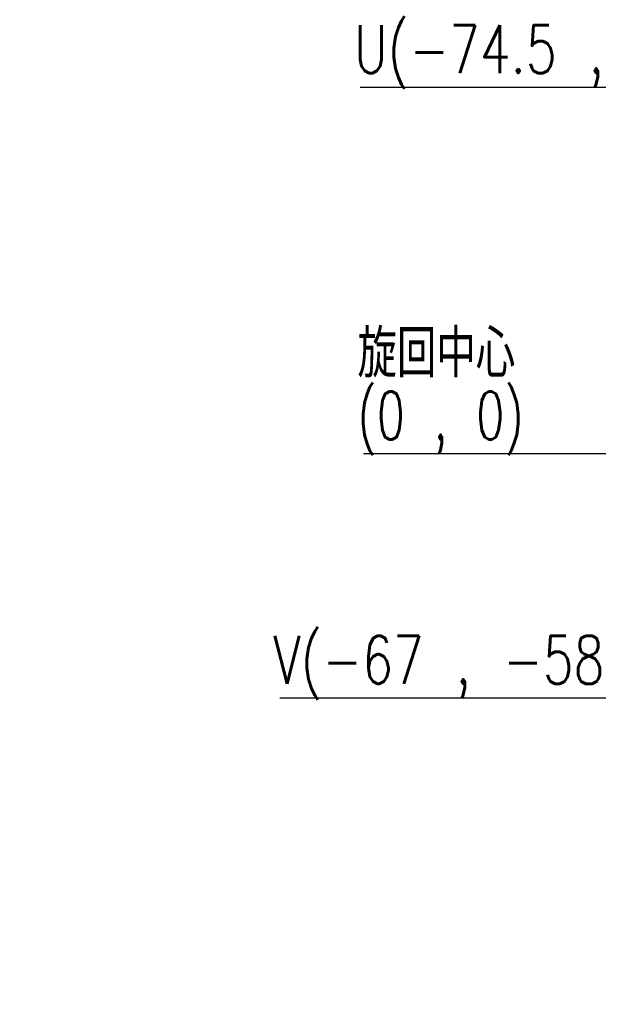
# Model space of a CAD drawing. Header units: millimetres. Extents: x 0 to 376, y -2 to 209.
# Tile 25 of 31: x 190 to 232, y 70 to 142. Entities that reach past the tile are written whole.
import ezdxf

# ---------------------------------------------------------------- set-up
doc = ezdxf.new("R2010")
doc.units = ezdxf.units.MM
doc.layers.add('SLD-0', color=7, linetype='Continuous')
doc.styles.add('SLDTEXTSTYLE1', font='TXT', dxfattribs={"width": 0.75, "bigfont": 'bigfont'})
doc.styles.add('SLDTEXTSTYLE15', font='TXT', dxfattribs={"width": 0.678571, "bigfont": 'bigfont'})

# ---------------------------------------------------------------- blocks, each defined once
blk = doc.blocks.new('SW_NOTE_0_41')
at = {"layer": 'SLD-0', "color": 0}
blk.add_line((-28.038, 0), (0, 0), dxfattribs=at)
at = {"layer": 'SLD-0', "color": 0, "insert": (-28.524, 4.518), "char_height": 3.5, "attachment_point": 1, "style": 'SLDTEXTSTYLE1'}
blk.add_mtext('V(-67 , -58.5)', dxfattribs=at)
blk = doc.blocks.new('SW_NOTE_0_42')
at = {"layer": 'SLD-0', "color": 0}
blk.add_line((-23.682, 0), (0, 0), dxfattribs=at)
at = {"layer": 'SLD-0', "color": 0, "insert": (-24.142, 4.542), "char_height": 3.5, "attachment_point": 1, "style": 'SLDTEXTSTYLE1'}
blk.add_mtext('U(-74.5 , 0)', dxfattribs=at)
blk = doc.blocks.new('SW_NOTE_0_43')
at = {"layer": 'SLD-0', "color": 0}
blk.add_line((-19.754, 0), (0, 0), dxfattribs=at)
at = {"layer": 'SLD-0', "color": 0, "char_height": 3.5, "attachment_point": 1}
for s, insert, style in [('旋回中心', (-20.187, 9.064), 'SLDTEXTSTYLE1'), ('(0 , 0)', (-20.187, 4.538), 'SLDTEXTSTYLE15')]:
    blk.add_mtext(s, dxfattribs=dict(at, insert=insert, style=style))
blk = doc.blocks.new('SW_NOTE_0_44')
at = {"layer": 'SLD-0', "color": 0}
blk.add_line((-69.202, 0), (0, 0), dxfattribs=at)
at = {"layer": 'SLD-0', "color": 0, "char_height": 3.5, "attachment_point": 1, "style": 'SLDTEXTSTYLE1'}
for s, insert in [('ステッピングモータ', (-69.662, 9.135)), ('PK525PA\u3000（オリエンタルモーター製）', (-69.662, 4.609))]:
    blk.add_mtext(s, dxfattribs=dict(at, insert=insert))

msp = doc.modelspace()

# ---------------------------------------------------------------- block references
at = {"layer": 'SLD-0'}
for name, p in [('SW_NOTE_0_42', (238.5972, 137.1039)), ('SW_NOTE_0_43', (234.9003, 110.2918)), ('SW_NOTE_0_41', (237.0636, 92.4157)), ('SW_NOTE_0_44', (233.4238, 63.2941))]:
    msp.add_blockref(name, p, dxfattribs=at)

doc.saveas('drawing.dxf')
